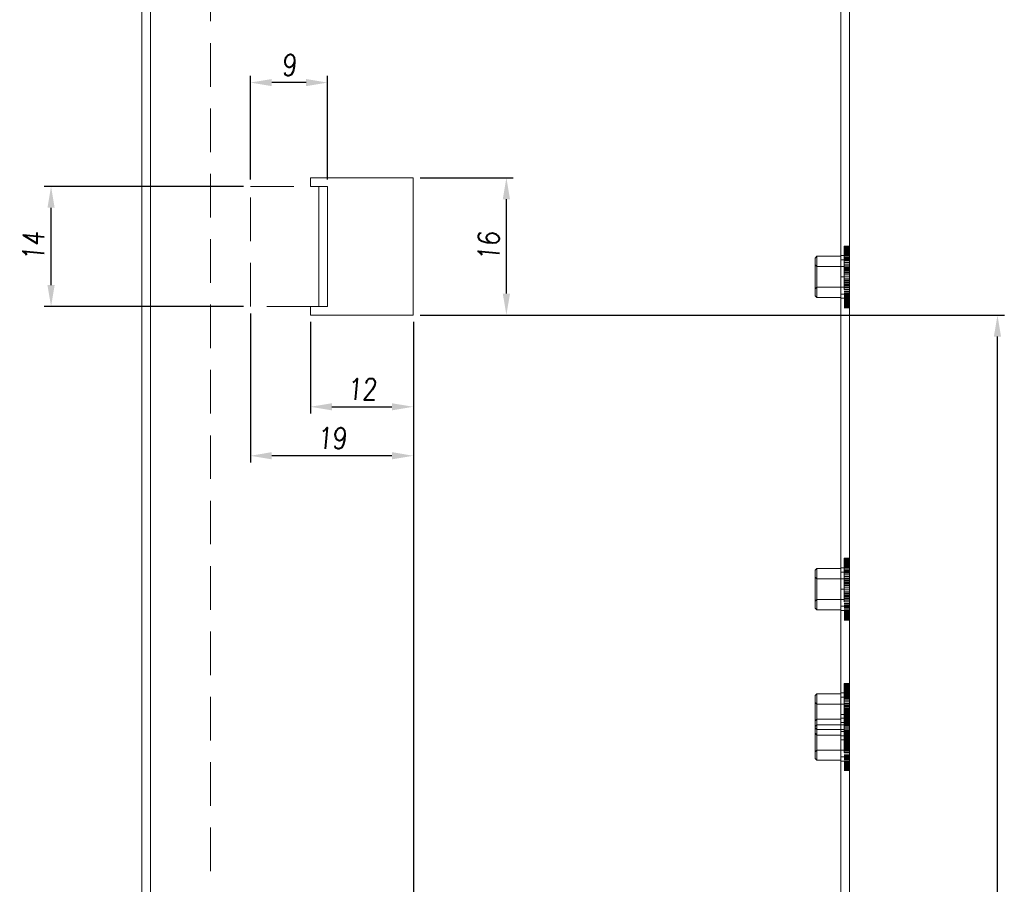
# Model space of a CAD drawing. Header units: millimetres. Extents: x 4065 to 8083, y -652 to 5416.
# Tile 110 of 256: x 5195 to 5310, y 2906 to 3007. Entities that reach past the tile are written whole.
import ezdxf

# ---------------------------------------------------------------- set-up
doc = ezdxf.new("R2010")
doc.units = ezdxf.units.MM
doc.header["$LTSCALE"] = 0.8
doc.header["$PDMODE"] = 3
doc.header["$PDSIZE"] = 0.3125
doc.linetypes.add('HIDDEN', pattern=[9.525, 6.35, -3.175])
doc.layers.get('0').update_dxf_attribs({"linetype": 'CONTINUOUS', "lineweight": 0})
doc.layers.get('Defpoints').update_dxf_attribs({"linetype": 'CONTINUOUS', "lineweight": 0})
doc.layers.add('2', color=3, linetype='CONTINUOUS', lineweight=0)
doc.layers.add('3', color=5, linetype='HIDDEN', lineweight=0)
doc.styles.get("Standard").update_dxf_attribs({"font": 'romans.shx', "width": 0.8, "oblique": 5, "bigfont": 'whgtxt.shx'})
doc.dimstyles.get("Standard").update_dxf_attribs({"dimtxt": 2.5, "dimasz": 2.5, "dimexe": 0.8, "dimexo": 0.8, "dimgap": 0.8, "dimtad": 1, "dimdsep": 46, "dimtxsty": 'Standard', "dimcen": 0, "dimclrd": 3, "dimclre": 3, "dimclrt": 3, "dimazin": 0, "dimtp": 0.001, "dimtm": 0.001, "dimtfac": 1, "dimtmove": 0, "dimatfit": 3, "dimfxl": 0, "dimtolj": 1, "dimarcsym": 0})

# ---------------------------------------------------------------- blocks, each defined once
blk = doc.blocks.new('*D874')
at = {"layer": '2', "color": 3, "lineweight": -2}
for p, q in [((5221.98, 2988.63), (5221.98, 3000.73)), ((5228.48, 2999.93), (5224.48, 2999.93)), ((5230.98, 2988.63), (5230.98, 3000.73))]:
    blk.add_line(p, q, dxfattribs=at)
at = {"layer": '2', "color": 3}
for points in [[(5224.48, 3000.34), (5224.48, 2999.51), (5221.98, 2999.93)], [(5228.48, 3000.34), (5228.48, 2999.51), (5230.98, 2999.93)]]:
    blk.add_solid(points, dxfattribs=at)
at = {"layer": 'Defpoints', "color": 0}
for p in [(5221.98, 2999.93), (5221.98, 2987.83), (5230.98, 2987.83)]:
    blk.add_point(p, dxfattribs=at)
at = {"layer": '2', "color": 3, "insert": (5226.48, 3001.98), "char_height": 2.5, "attachment_point": 5}
blk.add_mtext('\\A1;9', dxfattribs=at)
blk = doc.blocks.new('*D875')
at = {"layer": '2', "color": 3, "lineweight": -2}
for p, q in [((5221.18, 2987.83), (5197.94, 2987.83)), ((5198.74, 2976.33), (5198.74, 2985.33)), ((5221.18, 2973.83), (5197.94, 2973.83))]:
    blk.add_line(p, q, dxfattribs=at)
at = {"layer": '2', "color": 3}
for points in [[(5198.32, 2985.33), (5199.16, 2985.33), (5198.74, 2987.83)], [(5198.32, 2976.33), (5199.16, 2976.33), (5198.74, 2973.83)]]:
    blk.add_solid(points, dxfattribs=at)
at = {"layer": 'Defpoints', "color": 0}
for p in [(5198.74, 2987.83), (5221.98, 2987.83), (5221.98, 2973.83)]:
    blk.add_point(p, dxfattribs=at)
at = {"layer": '2', "color": 3, "insert": (5196.69, 2980.83), "char_height": 2.5, "attachment_point": 5, "rotation": 90}
blk.add_mtext('\\A1;14', dxfattribs=at)
blk = doc.blocks.new('*D876')
at = {"layer": '2', "color": 3, "lineweight": -2}
for p, q in [((5228.98, 2972.03), (5228.98, 2961.34)), ((5240.98, 2972.03), (5240.98, 2961.34)), ((5231.48, 2962.14), (5238.48, 2962.14))]:
    blk.add_line(p, q, dxfattribs=at)
at = {"layer": '2', "color": 3}
for points in [[(5231.48, 2962.55), (5231.48, 2961.72), (5228.98, 2962.14)], [(5238.48, 2962.55), (5238.48, 2961.72), (5240.98, 2962.14)]]:
    blk.add_solid(points, dxfattribs=at)
at = {"layer": 'Defpoints', "color": 0}
for p in [(5228.98, 2972.83), (5240.98, 2972.83), (5240.98, 2962.14)]:
    blk.add_point(p, dxfattribs=at)
at = {"layer": '2', "color": 3, "insert": (5234.98, 2964.19), "char_height": 2.5, "attachment_point": 5}
blk.add_mtext('\\A1;12', dxfattribs=at)
blk = doc.blocks.new('*D877')
at = {"layer": '2', "color": 3, "lineweight": -2}
for p, q in [((5241.78, 2988.83), (5252.63, 2988.83)), ((5251.83, 2975.33), (5251.83, 2986.33)), ((5241.78, 2972.83), (5252.63, 2972.83))]:
    blk.add_line(p, q, dxfattribs=at)
at = {"layer": '2', "color": 3}
for points in [[(5251.41, 2986.33), (5252.25, 2986.33), (5251.83, 2988.83)], [(5251.41, 2975.33), (5252.25, 2975.33), (5251.83, 2972.83)]]:
    blk.add_solid(points, dxfattribs=at)
at = {"layer": 'Defpoints', "color": 0}
for p in [(5240.98, 2988.83), (5251.83, 2988.83), (5240.98, 2972.83)]:
    blk.add_point(p, dxfattribs=at)
at = {"layer": '2', "color": 3, "insert": (5249.78, 2980.83), "char_height": 2.5, "attachment_point": 5, "rotation": 90}
blk.add_mtext('\\A1;16', dxfattribs=at)
blk = doc.blocks.new('*D878')
at = {"layer": '2', "color": 3, "lineweight": -2}
for p, q in [((5240.98, 2972.03), (5240.98, 2802.09)), ((5291.83, 2817.48), (5291.83, 2802.09)), ((5289.33, 2802.89), (5243.48, 2802.89))]:
    blk.add_line(p, q, dxfattribs=at)
at = {"layer": '2', "color": 3}
for points in [[(5243.48, 2803.31), (5243.48, 2802.47), (5240.98, 2802.89)], [(5289.33, 2803.31), (5289.33, 2802.47), (5291.83, 2802.89)]]:
    blk.add_solid(points, dxfattribs=at)
at = {"layer": 'Defpoints', "color": 0}
for p in [(5240.98, 2972.83), (5291.83, 2818.28), (5240.98, 2802.89)]:
    blk.add_point(p, dxfattribs=at)
at = {"layer": '2', "color": 3, "insert": (5266.4, 2804.94), "char_height": 2.5, "attachment_point": 5}
blk.add_mtext('\\A1;50.85', dxfattribs=at)
blk = doc.blocks.new('*D879')
at = {"layer": '2', "color": 3, "lineweight": -2}
for p, q in [((5241.78, 2972.83), (5309.89, 2972.83)), ((5309.09, 2826.78), (5309.09, 2970.33)), ((5292.63, 2824.28), (5309.89, 2824.28))]:
    blk.add_line(p, q, dxfattribs=at)
at = {"layer": '2', "color": 3}
for points in [[(5308.67, 2970.33), (5309.5, 2970.33), (5309.09, 2972.83)], [(5308.67, 2826.78), (5309.5, 2826.78), (5309.09, 2824.28)]]:
    blk.add_solid(points, dxfattribs=at)
at = {"layer": 'Defpoints', "color": 0}
for p in [(5240.98, 2972.83), (5309.09, 2972.83), (5291.83, 2824.28)]:
    blk.add_point(p, dxfattribs=at)
at = {"layer": '2', "color": 3, "insert": (5307.04, 2898.55), "char_height": 2.5, "attachment_point": 5, "rotation": 90}
blk.add_mtext('\\A1;148.55', dxfattribs=at)
blk = doc.blocks.new('*D880')
at = {"layer": '2', "color": 3, "lineweight": -2}
for p, q in [((5221.98, 2973.03), (5221.98, 2955.63)), ((5240.98, 2972.03), (5240.98, 2955.63)), ((5238.48, 2956.43), (5224.48, 2956.43))]:
    blk.add_line(p, q, dxfattribs=at)
at = {"layer": '2', "color": 3}
for points in [[(5224.48, 2956.85), (5224.48, 2956.01), (5221.98, 2956.43)], [(5238.48, 2956.85), (5238.48, 2956.01), (5240.98, 2956.43)]]:
    blk.add_solid(points, dxfattribs=at)
at = {"layer": 'Defpoints', "color": 0}
for p in [(5221.98, 2973.83), (5240.98, 2972.83), (5221.98, 2956.43)]:
    blk.add_point(p, dxfattribs=at)
at = {"layer": '2', "color": 3, "insert": (5231.48, 2958.48), "char_height": 2.5, "attachment_point": 5}
blk.add_mtext('\\A1;19', dxfattribs=at)

msp = doc.modelspace()

# ---------------------------------------------------------------- linework, layer by layer
for p, q in [((5290.829, 2824.28), (5290.829, 3391.28)), ((5291.829, 2818.28), (5291.829, 3391.28)), ((5210.329, 2824.28), (5210.329, 3375.28)), ((5209.329, 3374.28), (5209.329, 2824.28)), ((5240.979, 2988.83), (5228.979, 2988.83)), ((5228.979, 2988.83), (5228.979, 2987.83)), ((5240.979, 2972.83), (5240.979, 2988.83)), ((5228.979, 2987.83), (5230.979, 2987.83)), ((5229.979, 2973.83), (5229.979, 2987.83)), ((5230.979, 2973.83), (5230.979, 2987.83)), ((5230.979, 2973.83), (5228.979, 2973.83)), ((5228.979, 2973.83), (5228.979, 2972.83)), ((5228.979, 2972.83), (5240.979, 2972.83))]:
    msp.add_line(p, q)
at = {"layer": '3'}
for p, q in [((5290.829, 2824.28), (5290.829, 3391.28)), ((5210.329, 3374.28), (5210.329, 2824.28)), ((5217.329, 3195.03), (5217.329, 2837.28)), ((5221.979, 2987.83), (5228.979, 2987.83)), ((5221.979, 2973.83), (5221.979, 2987.83)), ((5229.979, 2987.83), (5229.979, 2973.83)), ((5291.829, 2980.878), (5291.229, 2980.878)), ((5291.229, 2980.878), (5291.229, 2973.682)), ((5291.829, 2980.86), (5291.229, 2980.86)), ((5291.829, 2980.825), (5291.229, 2980.825)), ((5291.829, 2980.773), (5291.229, 2980.773)), ((5291.829, 2980.704), (5291.229, 2980.704)), ((5291.829, 2980.618), (5291.229, 2980.618)), ((5291.829, 2980.516), (5291.229, 2980.516)), ((5291.229, 2980.434), (5291.829, 2980.434)), ((5291.229, 2980.419), (5291.829, 2980.419)), ((5291.829, 2980.398), (5291.229, 2980.398)), ((5291.229, 2980.388), (5291.829, 2980.388)), ((5291.229, 2980.342), (5291.829, 2980.342)), ((5291.829, 2980.878), (5291.829, 2973.682)), ((5287.829, 2979.48), (5288.029, 2979.68)), ((5287.829, 2979.48), (5287.829, 2975.08)), ((5290.829, 2979.68), (5288.029, 2979.68)), ((5288.029, 2979.68), (5288.029, 2974.88)), ((5290.829, 2979.78), (5291.829, 2979.78)), ((5290.829, 2974.88), (5290.829, 2979.68)), ((5291.229, 2979.28), (5290.829, 2979.28)), ((5291.229, 2980.282), (5291.829, 2980.282)), ((5291.829, 2980.264), (5291.229, 2980.264)), ((5291.229, 2980.206), (5291.829, 2980.206)), ((5291.829, 2980.117), (5291.229, 2980.117)), ((5291.229, 2980.013), (5291.829, 2980.013)), ((5291.829, 2979.955), (5291.229, 2979.955)), ((5291.229, 2979.897), (5291.829, 2979.897)), ((5291.829, 2979.781), (5291.229, 2979.781)), ((5291.229, 2979.767), (5291.829, 2979.767)), ((5291.229, 2979.626), (5291.829, 2979.626)), ((5291.829, 2979.594), (5291.229, 2979.594)), ((5291.229, 2979.472), (5291.829, 2979.472)), ((5291.829, 2979.396), (5291.229, 2979.396)), ((5291.229, 2979.309), (5291.829, 2979.309)), ((5291.829, 2979.188), (5291.229, 2979.188)), ((5291.829, 2974.78), (5291.829, 2979.78)), ((5288.029, 2978.48), (5287.829, 2978.68)), ((5291.229, 2978.48), (5288.029, 2978.48)), ((5291.229, 2979.135), (5291.829, 2979.135)), ((5291.829, 2978.97), (5291.229, 2978.97)), ((5291.229, 2978.953), (5291.829, 2978.953)), ((5291.229, 2978.762), (5291.829, 2978.762)), ((5291.829, 2978.744), (5291.229, 2978.744)), ((5291.229, 2978.564), (5291.829, 2978.564)), ((5291.829, 2978.511), (5291.229, 2978.511)), ((5291.229, 2978.359), (5291.829, 2978.359)), ((5291.829, 2978.272), (5291.229, 2978.272)), ((5291.229, 2978.15), (5291.829, 2978.15)), ((5291.829, 2978.028), (5291.229, 2978.028)), ((5291.829, 2977.28), (5290.829, 2977.28)), ((5291.229, 2977.936), (5291.829, 2977.936)), ((5291.829, 2977.781), (5291.229, 2977.781)), ((5291.229, 2977.719), (5291.829, 2977.719)), ((5291.829, 2977.531), (5291.229, 2977.531)), ((5291.229, 2977.5), (5291.829, 2977.5)), ((5291.829, 2977.28), (5291.229, 2977.28)), ((5291.229, 2977.06), (5291.829, 2977.06)), ((5291.829, 2977.029), (5291.229, 2977.029)), ((5288.029, 2976.08), (5287.829, 2975.88)), ((5291.229, 2976.08), (5288.029, 2976.08)), ((5291.229, 2976.841), (5291.829, 2976.841)), ((5291.829, 2976.779), (5291.229, 2976.779)), ((5291.229, 2976.624), (5291.829, 2976.624)), ((5291.829, 2976.531), (5291.229, 2976.531)), ((5291.229, 2976.41), (5291.829, 2976.41)), ((5291.829, 2976.288), (5291.229, 2976.288)), ((5291.229, 2976.2), (5291.829, 2976.2)), ((5291.829, 2976.049), (5291.229, 2976.049)), ((5291.229, 2975.996), (5291.829, 2975.996)), ((5291.829, 2975.816), (5291.229, 2975.816)), ((5291.229, 2975.798), (5291.829, 2975.798)), ((5287.829, 2975.08), (5288.029, 2974.88)), ((5290.829, 2974.88), (5288.029, 2974.88)), ((5291.229, 2975.28), (5290.829, 2975.28)), ((5290.829, 2974.78), (5291.829, 2974.78)), ((5291.229, 2975.607), (5291.829, 2975.607)), ((5291.829, 2975.59), (5291.229, 2975.59)), ((5291.229, 2975.425), (5291.829, 2975.425)), ((5291.829, 2975.372), (5291.229, 2975.372)), ((5291.229, 2975.251), (5291.829, 2975.251)), ((5291.829, 2975.164), (5291.229, 2975.164)), ((5291.229, 2975.087), (5291.829, 2975.087)), ((5291.829, 2974.966), (5291.229, 2974.966)), ((5291.229, 2974.934), (5291.829, 2974.934)), ((5291.229, 2974.793), (5291.829, 2974.793)), ((5291.829, 2974.779), (5291.229, 2974.779)), ((5291.229, 2974.663), (5291.829, 2974.663)), ((5291.829, 2974.605), (5291.229, 2974.605)), ((5228.979, 2973.83), (5221.979, 2973.83)), ((5291.229, 2974.547), (5291.829, 2974.547)), ((5291.829, 2974.443), (5291.229, 2974.443)), ((5291.229, 2974.353), (5291.829, 2974.353)), ((5291.829, 2974.295), (5291.229, 2974.295)), ((5291.229, 2974.278), (5291.829, 2974.278)), ((5291.229, 2974.217), (5291.829, 2974.217)), ((5291.229, 2974.172), (5291.829, 2974.172)), ((5291.829, 2974.162), (5291.229, 2974.162)), ((5291.229, 2974.141), (5291.829, 2974.141)), ((5291.229, 2974.126), (5291.829, 2974.126)), ((5291.829, 2974.044), (5291.229, 2974.044)), ((5291.829, 2973.942), (5291.229, 2973.942)), ((5291.829, 2973.856), (5291.229, 2973.856)), ((5291.829, 2973.787), (5291.229, 2973.787)), ((5291.829, 2973.735), (5291.229, 2973.735)), ((5291.829, 2973.7), (5291.229, 2973.7)), ((5291.829, 2973.682), (5291.229, 2973.682)), ((5291.829, 2944.478), (5291.229, 2944.478)), ((5291.229, 2944.478), (5291.229, 2937.282)), ((5291.829, 2944.46), (5291.229, 2944.46)), ((5291.829, 2944.425), (5291.229, 2944.425)), ((5291.829, 2944.373), (5291.229, 2944.373)), ((5291.829, 2944.304), (5291.229, 2944.304)), ((5291.829, 2944.218), (5291.229, 2944.218)), ((5291.829, 2944.116), (5291.229, 2944.116)), ((5291.229, 2944.034), (5291.829, 2944.034)), ((5291.229, 2944.019), (5291.829, 2944.019)), ((5291.829, 2943.998), (5291.229, 2943.998)), ((5291.229, 2943.988), (5291.829, 2943.988)), ((5291.229, 2943.942), (5291.829, 2943.942)), ((5291.229, 2943.882), (5291.829, 2943.882)), ((5291.829, 2943.864), (5291.229, 2943.864)), ((5291.229, 2943.806), (5291.829, 2943.806)), ((5291.829, 2943.717), (5291.229, 2943.717)), ((5291.229, 2943.613), (5291.829, 2943.613)), ((5291.829, 2944.478), (5291.829, 2937.282)), ((5287.829, 2943.08), (5288.029, 2943.28)), ((5287.829, 2943.08), (5287.829, 2938.68)), ((5290.829, 2943.28), (5288.029, 2943.28)), ((5288.029, 2943.28), (5288.029, 2938.48)), ((5290.829, 2943.38), (5291.829, 2943.38)), ((5290.829, 2938.48), (5290.829, 2943.28)), ((5291.229, 2942.88), (5290.829, 2942.88)), ((5291.829, 2943.555), (5291.229, 2943.555)), ((5291.229, 2943.497), (5291.829, 2943.497)), ((5291.829, 2943.381), (5291.229, 2943.381)), ((5291.229, 2943.367), (5291.829, 2943.367)), ((5291.229, 2943.226), (5291.829, 2943.226)), ((5291.829, 2943.194), (5291.229, 2943.194)), ((5291.229, 2943.072), (5291.829, 2943.072)), ((5291.829, 2942.996), (5291.229, 2942.996)), ((5291.229, 2942.909), (5291.829, 2942.909)), ((5291.829, 2942.788), (5291.229, 2942.788)), ((5291.229, 2942.735), (5291.829, 2942.735)), ((5291.829, 2942.57), (5291.229, 2942.57)), ((5291.229, 2942.553), (5291.829, 2942.553)), ((5291.829, 2938.38), (5291.829, 2943.38)), ((5288.029, 2942.08), (5287.829, 2942.28)), ((5291.229, 2942.08), (5288.029, 2942.08)), ((5291.229, 2942.362), (5291.829, 2942.362)), ((5291.829, 2942.344), (5291.229, 2942.344)), ((5291.229, 2942.164), (5291.829, 2942.164)), ((5291.829, 2942.111), (5291.229, 2942.111)), ((5291.229, 2941.959), (5291.829, 2941.959)), ((5291.829, 2941.872), (5291.229, 2941.872)), ((5291.229, 2941.75), (5291.829, 2941.75)), ((5291.829, 2941.628), (5291.229, 2941.628)), ((5291.229, 2941.536), (5291.829, 2941.536)), ((5291.829, 2941.381), (5291.229, 2941.381)), ((5291.229, 2941.319), (5291.829, 2941.319)), ((5291.829, 2940.88), (5290.829, 2940.88)), ((5291.829, 2941.131), (5291.229, 2941.131)), ((5291.229, 2941.1), (5291.829, 2941.1)), ((5291.829, 2940.88), (5291.229, 2940.88)), ((5291.229, 2940.66), (5291.829, 2940.66)), ((5291.829, 2940.629), (5291.229, 2940.629)), ((5291.229, 2940.441), (5291.829, 2940.441)), ((5291.829, 2940.379), (5291.229, 2940.379)), ((5291.229, 2940.224), (5291.829, 2940.224)), ((5291.829, 2940.131), (5291.229, 2940.131)), ((5288.029, 2939.68), (5287.829, 2939.48)), ((5291.229, 2939.68), (5288.029, 2939.68)), ((5291.229, 2940.01), (5291.829, 2940.01)), ((5291.829, 2939.888), (5291.229, 2939.888)), ((5291.229, 2939.8), (5291.829, 2939.8)), ((5291.829, 2939.649), (5291.229, 2939.649)), ((5291.229, 2939.596), (5291.829, 2939.596)), ((5291.829, 2939.416), (5291.229, 2939.416)), ((5291.229, 2939.398), (5291.829, 2939.398)), ((5291.229, 2939.207), (5291.829, 2939.207)), ((5291.829, 2939.19), (5291.229, 2939.19)), ((5291.229, 2939.025), (5291.829, 2939.025)), ((5291.829, 2938.972), (5291.229, 2938.972)), ((5287.829, 2938.68), (5288.029, 2938.48)), ((5290.829, 2938.48), (5288.029, 2938.48)), ((5291.229, 2938.88), (5290.829, 2938.88)), ((5290.829, 2938.38), (5291.829, 2938.38)), ((5291.229, 2938.851), (5291.829, 2938.851)), ((5291.829, 2938.764), (5291.229, 2938.764)), ((5291.229, 2938.687), (5291.829, 2938.687)), ((5291.829, 2938.566), (5291.229, 2938.566)), ((5291.229, 2938.534), (5291.829, 2938.534)), ((5291.229, 2938.393), (5291.829, 2938.393)), ((5291.829, 2938.379), (5291.229, 2938.379)), ((5291.229, 2938.263), (5291.829, 2938.263)), ((5291.829, 2938.205), (5291.229, 2938.205)), ((5291.229, 2938.147), (5291.829, 2938.147)), ((5291.829, 2938.043), (5291.229, 2938.043)), ((5291.229, 2937.953), (5291.829, 2937.953)), ((5291.829, 2937.895), (5291.229, 2937.895)), ((5291.229, 2937.878), (5291.829, 2937.878)), ((5291.229, 2937.817), (5291.829, 2937.817)), ((5291.229, 2937.772), (5291.829, 2937.772)), ((5291.829, 2937.762), (5291.229, 2937.762)), ((5291.229, 2937.741), (5291.829, 2937.741)), ((5291.229, 2937.726), (5291.829, 2937.726)), ((5291.829, 2937.644), (5291.229, 2937.644)), ((5291.829, 2937.542), (5291.229, 2937.542)), ((5291.829, 2937.456), (5291.229, 2937.456)), ((5291.829, 2937.387), (5291.229, 2937.387)), ((5291.829, 2937.335), (5291.229, 2937.335)), ((5291.829, 2937.3), (5291.229, 2937.3)), ((5291.829, 2937.282), (5291.229, 2937.282)), ((5291.829, 2929.878), (5291.229, 2929.878)), ((5291.229, 2929.878), (5291.229, 2922.682)), ((5291.829, 2929.86), (5291.229, 2929.86)), ((5291.829, 2929.825), (5291.229, 2929.825)), ((5291.829, 2929.878), (5291.829, 2922.682)), ((5287.829, 2928.48), (5288.029, 2928.68)), ((5290.829, 2928.68), (5288.029, 2928.68)), ((5288.029, 2928.68), (5288.029, 2923.88)), ((5290.829, 2928.78), (5291.829, 2928.78)), ((5290.829, 2923.88), (5290.829, 2928.68)), ((5291.829, 2929.773), (5291.229, 2929.773)), ((5291.829, 2929.704), (5291.229, 2929.704)), ((5291.829, 2929.618), (5291.229, 2929.618)), ((5291.829, 2929.516), (5291.229, 2929.516)), ((5291.229, 2929.434), (5291.829, 2929.434)), ((5291.229, 2929.419), (5291.829, 2929.419)), ((5291.829, 2929.398), (5291.229, 2929.398)), ((5291.229, 2929.388), (5291.829, 2929.388)), ((5291.229, 2929.342), (5291.829, 2929.342)), ((5291.229, 2929.282), (5291.829, 2929.282)), ((5291.829, 2929.264), (5291.229, 2929.264)), ((5291.229, 2929.206), (5291.829, 2929.206)), ((5291.829, 2929.117), (5291.229, 2929.117)), ((5291.229, 2929.013), (5291.829, 2929.013)), ((5291.829, 2928.955), (5291.229, 2928.955)), ((5291.229, 2928.897), (5291.829, 2928.897)), ((5291.829, 2928.781), (5291.229, 2928.781)), ((5291.229, 2928.767), (5291.829, 2928.767)), ((5291.829, 2920.83), (5291.829, 2928.78)), ((5287.829, 2928.48), (5287.829, 2924.08)), ((5288.029, 2927.48), (5287.829, 2927.68)), ((5291.229, 2928.28), (5290.829, 2928.28)), ((5291.229, 2928.626), (5291.829, 2928.626)), ((5291.829, 2928.594), (5291.229, 2928.594)), ((5291.229, 2928.472), (5291.829, 2928.472)), ((5291.829, 2928.396), (5291.229, 2928.396)), ((5291.229, 2928.309), (5291.829, 2928.309)), ((5291.829, 2928.188), (5291.229, 2928.188)), ((5291.229, 2928.135), (5291.829, 2928.135)), ((5291.829, 2927.97), (5291.229, 2927.97)), ((5291.229, 2927.953), (5291.829, 2927.953)), ((5291.229, 2927.762), (5291.829, 2927.762)), ((5291.829, 2927.744), (5291.229, 2927.744)), ((5291.229, 2927.564), (5291.829, 2927.564)), ((5291.829, 2927.511), (5291.229, 2927.511)), ((5291.229, 2927.48), (5288.029, 2927.48)), ((5291.229, 2927.359), (5291.829, 2927.359)), ((5291.829, 2927.272), (5291.229, 2927.272)), ((5291.229, 2927.15), (5291.829, 2927.15)), ((5291.829, 2927.028), (5291.229, 2927.028)), ((5291.229, 2926.936), (5291.829, 2926.936)), ((5291.829, 2926.928), (5291.229, 2926.928)), ((5291.229, 2926.928), (5291.229, 2919.732)), ((5291.829, 2926.91), (5291.229, 2926.91)), ((5291.829, 2926.875), (5291.229, 2926.875)), ((5291.829, 2926.823), (5291.229, 2926.823)), ((5291.829, 2926.781), (5291.229, 2926.781)), ((5291.829, 2926.754), (5291.229, 2926.754)), ((5291.229, 2926.719), (5291.829, 2926.719)), ((5291.829, 2926.668), (5291.229, 2926.668)), ((5291.829, 2926.566), (5291.229, 2926.566)), ((5291.829, 2926.531), (5291.229, 2926.531)), ((5291.229, 2926.5), (5291.829, 2926.5)), ((5291.229, 2926.484), (5291.829, 2926.484)), ((5291.229, 2926.469), (5291.829, 2926.469)), ((5291.829, 2926.448), (5291.229, 2926.448)), ((5291.229, 2926.438), (5291.829, 2926.438)), ((5291.229, 2926.392), (5291.829, 2926.392)), ((5291.829, 2926.928), (5291.829, 2919.732)), ((5287.829, 2925.53), (5288.029, 2925.73)), ((5287.829, 2925.53), (5287.829, 2921.13)), ((5290.829, 2925.73), (5288.029, 2925.73)), ((5288.029, 2925.73), (5288.029, 2920.93)), ((5291.829, 2926.28), (5290.829, 2926.28)), ((5291.829, 2925.83), (5290.829, 2925.83)), ((5290.829, 2920.93), (5290.829, 2925.73)), ((5291.229, 2925.33), (5290.829, 2925.33)), ((5291.229, 2926.332), (5291.829, 2926.332)), ((5291.829, 2926.314), (5291.229, 2926.314)), ((5291.829, 2926.28), (5291.229, 2926.28)), ((5291.229, 2926.256), (5291.829, 2926.256)), ((5291.829, 2926.167), (5291.229, 2926.167)), ((5291.229, 2926.063), (5291.829, 2926.063)), ((5291.229, 2926.06), (5291.829, 2926.06)), ((5291.829, 2926.029), (5291.229, 2926.029)), ((5291.829, 2926.005), (5291.229, 2926.005)), ((5291.229, 2925.947), (5291.829, 2925.947)), ((5291.229, 2925.841), (5291.829, 2925.841)), ((5291.829, 2925.831), (5291.229, 2925.831)), ((5291.229, 2925.817), (5291.829, 2925.817)), ((5291.829, 2925.779), (5291.229, 2925.779)), ((5291.229, 2925.676), (5291.829, 2925.676)), ((5291.829, 2925.644), (5291.229, 2925.644)), ((5291.229, 2925.624), (5291.829, 2925.624)), ((5291.829, 2925.531), (5291.229, 2925.531)), ((5291.229, 2925.522), (5291.829, 2925.522)), ((5291.829, 2925.446), (5291.229, 2925.446)), ((5291.229, 2925.41), (5291.829, 2925.41)), ((5291.229, 2925.359), (5291.829, 2925.359)), ((5291.829, 2925.288), (5291.229, 2925.288)), ((5291.829, 2925.238), (5291.229, 2925.238)), ((5291.229, 2925.2), (5291.829, 2925.2)), ((5288.029, 2925.08), (5287.829, 2924.88)), ((5288.029, 2924.53), (5287.829, 2924.73)), ((5287.829, 2924.08), (5288.029, 2923.88)), ((5291.229, 2925.08), (5288.029, 2925.08)), ((5291.229, 2924.53), (5288.029, 2924.53)), ((5291.229, 2924.28), (5290.829, 2924.28)), ((5291.229, 2925.185), (5291.829, 2925.185)), ((5291.829, 2925.049), (5291.229, 2925.049)), ((5291.829, 2925.02), (5291.229, 2925.02)), ((5291.229, 2925.003), (5291.829, 2925.003)), ((5291.229, 2924.996), (5291.829, 2924.996)), ((5291.829, 2924.816), (5291.229, 2924.816)), ((5291.229, 2924.812), (5291.829, 2924.812)), ((5291.229, 2924.798), (5291.829, 2924.798)), ((5291.829, 2924.794), (5291.229, 2924.794)), ((5291.229, 2924.614), (5291.829, 2924.614)), ((5291.229, 2924.607), (5291.829, 2924.607)), ((5291.829, 2924.59), (5291.229, 2924.59)), ((5291.829, 2924.561), (5291.229, 2924.561)), ((5291.229, 2924.425), (5291.829, 2924.425)), ((5291.229, 2924.409), (5291.829, 2924.409)), ((5291.829, 2924.372), (5291.229, 2924.372)), ((5291.829, 2924.322), (5291.229, 2924.322)), ((5291.229, 2924.251), (5291.829, 2924.251)), ((5291.229, 2924.2), (5291.829, 2924.2)), ((5291.829, 2924.164), (5291.229, 2924.164)), ((5291.229, 2924.087), (5291.829, 2924.087)), ((5291.829, 2924.078), (5291.229, 2924.078)), ((5290.829, 2923.88), (5288.029, 2923.88)), ((5290.829, 2923.78), (5291.829, 2923.78)), ((5291.829, 2923.33), (5290.829, 2923.33)), ((5291.229, 2923.986), (5291.829, 2923.986)), ((5291.829, 2923.966), (5291.229, 2923.966)), ((5291.229, 2923.934), (5291.829, 2923.934)), ((5291.829, 2923.831), (5291.229, 2923.831)), ((5291.229, 2923.793), (5291.829, 2923.793)), ((5291.829, 2923.779), (5291.229, 2923.779)), ((5291.229, 2923.769), (5291.829, 2923.769)), ((5291.229, 2923.663), (5291.829, 2923.663)), ((5291.829, 2923.605), (5291.229, 2923.605)), ((5291.829, 2923.581), (5291.229, 2923.581)), ((5291.229, 2923.55), (5291.829, 2923.55)), ((5291.229, 2923.547), (5291.829, 2923.547)), ((5291.829, 2923.443), (5291.229, 2923.443)), ((5291.229, 2923.353), (5291.829, 2923.353)), ((5291.829, 2923.33), (5291.229, 2923.33)), ((5291.829, 2923.295), (5291.229, 2923.295)), ((5291.229, 2923.278), (5291.829, 2923.278)), ((5291.229, 2923.217), (5291.829, 2923.217)), ((5291.229, 2923.172), (5291.829, 2923.172)), ((5291.829, 2923.162), (5291.229, 2923.162)), ((5291.229, 2923.141), (5291.829, 2923.141)), ((5291.229, 2923.126), (5291.829, 2923.126)), ((5291.229, 2923.11), (5291.829, 2923.11)), ((5291.829, 2923.079), (5291.229, 2923.079)), ((5291.829, 2923.044), (5291.229, 2923.044)), ((5291.829, 2922.942), (5291.229, 2922.942)), ((5288.029, 2922.13), (5287.829, 2921.93)), ((5291.229, 2922.13), (5288.029, 2922.13)), ((5291.229, 2922.891), (5291.829, 2922.891)), ((5291.829, 2922.856), (5291.229, 2922.856)), ((5291.829, 2922.829), (5291.229, 2922.829)), ((5291.829, 2922.787), (5291.229, 2922.787)), ((5291.829, 2922.735), (5291.229, 2922.735)), ((5291.829, 2922.7), (5291.229, 2922.7)), ((5291.829, 2922.682), (5291.229, 2922.682)), ((5291.229, 2922.674), (5291.829, 2922.674)), ((5291.829, 2922.581), (5291.229, 2922.581)), ((5291.229, 2922.46), (5291.829, 2922.46)), ((5291.829, 2922.338), (5291.229, 2922.338)), ((5291.229, 2922.25), (5291.829, 2922.25)), ((5291.829, 2922.099), (5291.229, 2922.099)), ((5291.229, 2922.046), (5291.829, 2922.046)), ((5291.829, 2921.866), (5291.229, 2921.866)), ((5291.229, 2921.848), (5291.829, 2921.848)), ((5287.829, 2921.13), (5288.029, 2920.93)), ((5290.829, 2920.93), (5288.029, 2920.93)), ((5291.229, 2921.33), (5290.829, 2921.33)), ((5291.829, 2920.83), (5290.829, 2920.83)), ((5291.229, 2921.657), (5291.829, 2921.657)), ((5291.829, 2921.64), (5291.229, 2921.64)), ((5291.229, 2921.475), (5291.829, 2921.475)), ((5291.829, 2921.422), (5291.229, 2921.422)), ((5291.229, 2921.301), (5291.829, 2921.301)), ((5291.829, 2921.214), (5291.229, 2921.214)), ((5291.229, 2921.137), (5291.829, 2921.137)), ((5291.829, 2921.016), (5291.229, 2921.016)), ((5291.229, 2920.984), (5291.829, 2920.984)), ((5291.229, 2920.843), (5291.829, 2920.843)), ((5291.829, 2920.829), (5291.229, 2920.829)), ((5291.229, 2920.713), (5291.829, 2920.713)), ((5291.829, 2920.655), (5291.229, 2920.655)), ((5291.229, 2920.597), (5291.829, 2920.597)), ((5291.829, 2920.493), (5291.229, 2920.493)), ((5291.229, 2920.403), (5291.829, 2920.403)), ((5291.829, 2920.345), (5291.229, 2920.345)), ((5291.229, 2920.328), (5291.829, 2920.328)), ((5291.229, 2920.267), (5291.829, 2920.267)), ((5291.229, 2920.222), (5291.829, 2920.222)), ((5291.829, 2920.212), (5291.229, 2920.212)), ((5291.229, 2920.191), (5291.829, 2920.191)), ((5291.229, 2920.176), (5291.829, 2920.176)), ((5291.829, 2920.094), (5291.229, 2920.094)), ((5291.829, 2919.992), (5291.229, 2919.992)), ((5291.829, 2919.906), (5291.229, 2919.906)), ((5291.829, 2919.837), (5291.229, 2919.837)), ((5291.829, 2919.785), (5291.229, 2919.785)), ((5291.829, 2919.75), (5291.229, 2919.75)), ((5291.829, 2919.732), (5291.229, 2919.732))]:
    msp.add_line(p, q, dxfattribs=at)

# ---------------------------------------------------------------- dimensions: what is measured, and where the dimension line sits
at = {"layer": '2'}
for base, p1, p2, picture, middle in [((5221.979, 2999.927), (5230.979, 2987.83), (5221.979, 2987.83), '*D874', (5226.479, 3001.977)), ((5221.979, 2956.429), (5240.979, 2972.83), (5221.979, 2973.83), '*D880', (5231.479, 2958.479)), ((5240.979, 2962.138), (5228.979, 2972.83), (5240.979, 2972.83), '*D876', (5234.979, 2964.188)), ((5240.979, 2802.888), (5291.829, 2818.28), (5240.979, 2972.83), '*D878', (5266.404, 2804.938))]:
    dim = msp.add_linear_dim(base=base, p1=p1, p2=p2, dimstyle='Standard', override={"dimazin": 2}, dxfattribs=at)
    dim.commit()
    dim.dimension.update_dxf_attribs({"geometry": picture, "text_midpoint": middle})
for base, p1, p2, picture, middle in [((5251.83, 2988.83), (5240.979, 2972.83), (5240.979, 2988.83), '*D877', (5249.78, 2980.83)), ((5198.739, 2987.83), (5221.979, 2973.83), (5221.979, 2987.83), '*D875', (5196.689, 2980.83)), ((5309.086, 2972.83), (5291.829, 2824.28), (5240.979, 2972.83), '*D879', (5307.036, 2898.555))]:
    dim = msp.add_linear_dim(base=base, p1=p1, p2=p2, angle=90, dimstyle='Standard', override={"dimazin": 2}, dxfattribs=at)
    dim.commit()
    dim.dimension.update_dxf_attribs({"geometry": picture, "text_midpoint": middle})

doc.saveas('drawing.dxf')
